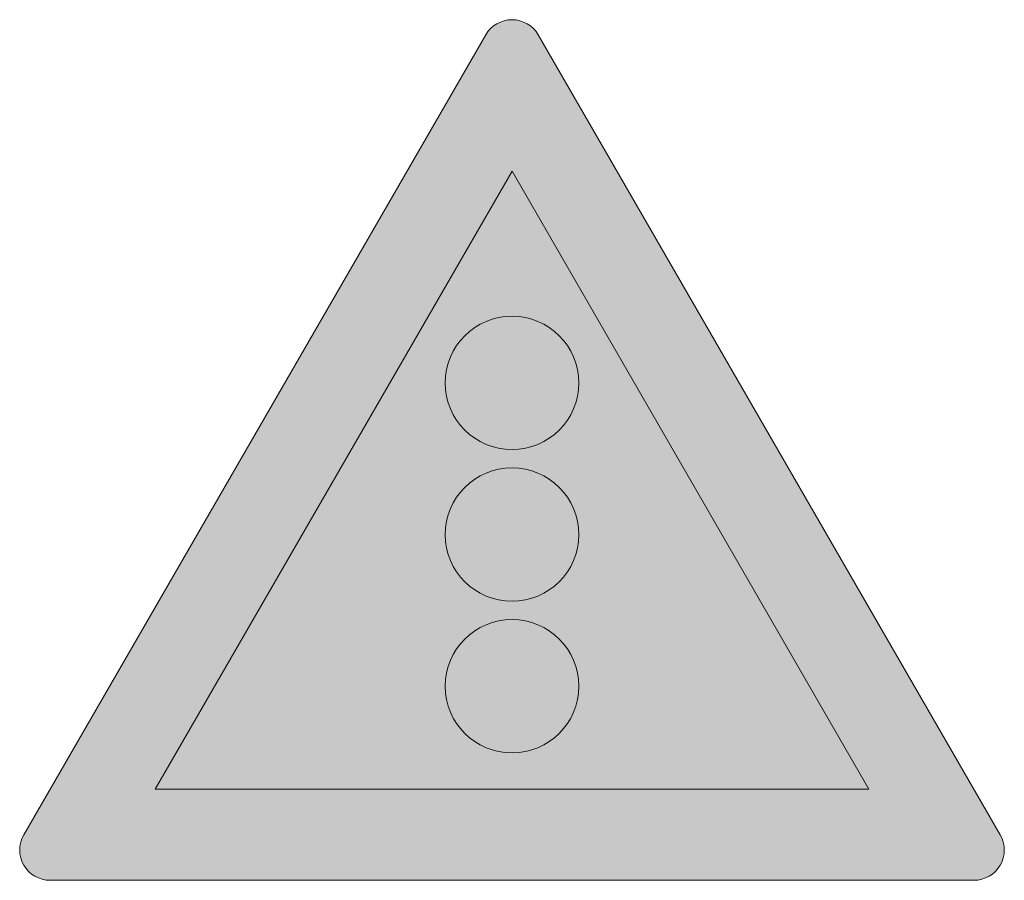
# Model space of a CAD drawing. Header units: metres. Extents: x -0.00229 to 0.00229, y -0.00138 to 0.00262.
import ezdxf

# ---------------------------------------------------------------- set-up
doc = ezdxf.new("R2010")
doc.units = ezdxf.units.M
doc.layers.add('VKZ_131-00_flf', color=1, linetype='Continuous', lineweight=0)
doc.layers.add('VKZ_131-00_sym', color=7, linetype='Continuous', lineweight=0)

msp = doc.modelspace()

# ---------------------------------------------------------------- hatches: boundary and pattern name
at = {"layer": 'VKZ_131-00_flf'}
h = msp.add_hatch(color=256, dxfattribs=at)
h.dxf.hatch_style = 1
h.paths.add_polyline_path([(0.0001221, 0.0025492, 0.57735), (-0.0001221, 0.0025492), (-0.0022687, -0.0011689, 0.57735), (-0.0021466, -0.0013803), (0.0021466, -0.0013803, 0.57735), (0.0022687, -0.0011689)])
h.paths.add_polyline_path([(0.0016583, -0.0009574), (-0.0016583, -0.0009574), (0, 0.0019149)], flags=16)
h.paths.add_polyline_path([(0.0003101, 0.0009314, -1), (-0.0003101, 0.0009314, -1)], flags=0)
h.paths.add_polyline_path([(0.0003101, 0.0002266, -1), (-0.0003101, 0.0002266, -1)], flags=0)
h.paths.add_polyline_path([(0.0003101, -0.0004782, -1), (-0.0003101, -0.0004782, -1)], flags=0)
at = {"layer": 'VKZ_131-00_flf', "true_color": 0xffffff}
h = msp.add_hatch(color=7, dxfattribs=at)
h.dxf.hatch_style = 1
h.paths.add_polyline_path([(0, 0.0019149), (-0.0016583, -0.0009574), (0.0016583, -0.0009574)])
h.paths.add_polyline_path([(0.0003101, -0.0004782, -1), (-0.0003101, -0.0004782, -1)], flags=16)
h.paths.add_polyline_path([(-0.0003101, 0.0002266, -1), (0.0003101, 0.0002266, -1)], flags=16)
h.paths.add_polyline_path([(-0.0003101, 0.0009314, -1), (0.0003101, 0.0009314, -1)], flags=16)
at = {"layer": 'VKZ_131-00_sym'}
h = msp.add_hatch(color=1, dxfattribs=at)
h.dxf.hatch_style = 1
h.paths.add_polyline_path([(0.0003101, 0.0009314, 1), (-0.0003101, 0.0009314, 1)])
h = msp.add_hatch(color=2, dxfattribs=at)
h.dxf.hatch_style = 1
h.paths.add_polyline_path([(-0.0003101, 0.0002266, 1), (0.0003101, 0.0002266, 1)])
h = msp.add_hatch(color=3, dxfattribs=at)
h.dxf.hatch_style = 1
h.paths.add_polyline_path([(0.0003101, -0.0004782, 1), (-0.0003101, -0.0004782, 1)])

# ---------------------------------------------------------------- linework, layer by layer
msp.add_lwpolyline([(-0.0022687, -0.0011689), (-0.0001221, 0.0025492, -0.57735), (0.0001221, 0.0025492), (0.0022687, -0.0011689, -0.57735), (0.0021466, -0.0013803), (-0.0021466, -0.0013803, -0.57735)], format="xyb", close=True, dxfattribs=at)
msp.add_lwpolyline([(-0.0016583, -0.0009574), (0, 0.0019149), (0.0016583, -0.0009574)], close=True, dxfattribs=at)
at = {"layer": 'VKZ_131-00_sym', "lineweight": 15}
for centre in [(0, 0.0009314), (0, 0.0002266), (0, -0.0004782)]:
    msp.add_circle(centre, 0.0003101, dxfattribs=at)

doc.saveas('drawing.dxf')
